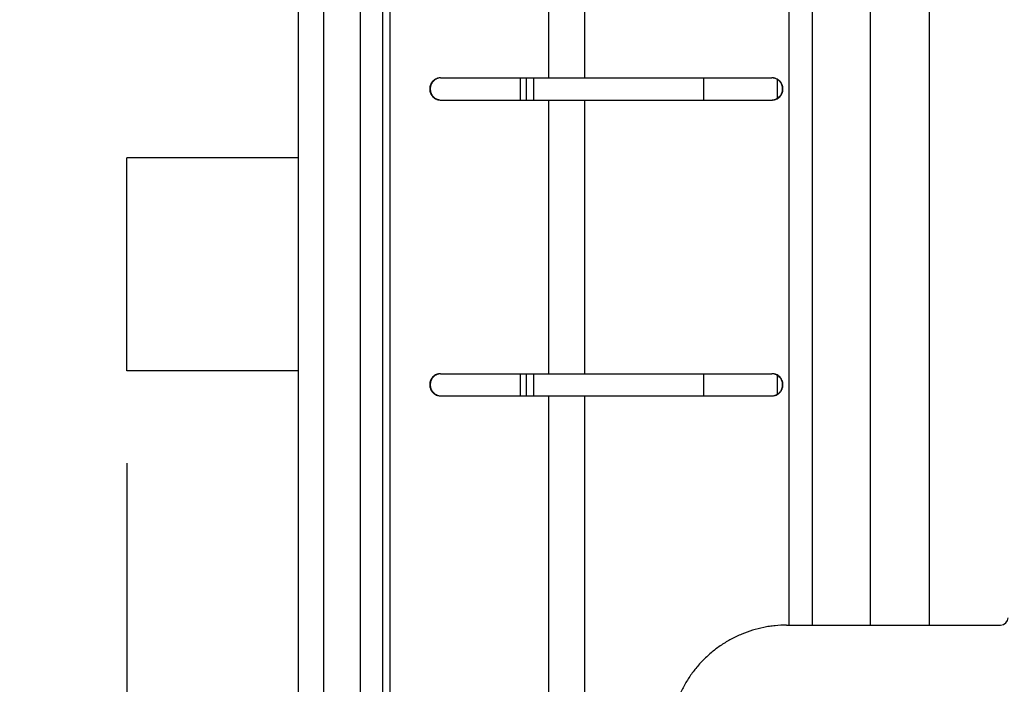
# Model space of a CAD drawing. Header units: inches. Extents: x 0.2 to 16.8, y 0.2 to 10.8.
# Tile 16 of 36: x 7.742 to 8.408, y 3.88 to 4.329. Entities that reach past the tile are written whole.
import ezdxf

# ---------------------------------------------------------------- set-up
doc = ezdxf.new("R2010")
doc.units = ezdxf.units.IN
doc.header["$LTSCALE"] = 0.935
doc.header["$MEASUREMENT"] = 0
doc.layers.get('0').update_dxf_attribs({"linetype": 'CONTINUOUS'})
doc.layers.add('DIMENSIONS', color=7, linetype='CONTINUOUS')
doc.styles.get("Standard").update_dxf_attribs({"font": 'txt', "width": 0.8})
doc.dimstyles.new('DIMSTYLE_1', dxfattribs={"dimtxt": 0.125, "dimasz": 0.18, "dimexe": 0.18, "dimexo": 0.0625, "dimgap": 0.09, "dimtad": 0, "dimtih": 1, "dimtoh": 1, "dimdec": 3, "dimzin": 4, "dimdsep": 46, "dimtxsty": 'STANDARD', "dimblk": '_FILLED', "dimblk1": '_FILLED', "dimblk2": '_FILLED', "dimcen": 0.09, "dimadec": 0, "dimazin": 0, "dimtp": 0.01, "dimtm": 0.01, "dimtfac": 1, "dimtdec": 3, "dimtofl": 0, "dimtmove": 0, "dimatfit": 3, "dimldrblk": '_FILLED', "dimfxl": 1, "dimtolj": 1, "dimtzin": 4, "dimarcsym": 0})
doc.dimstyles.new('DIMSTYLE_2', dxfattribs={"dimtxt": 0.125, "dimasz": 0.18, "dimexe": 0.18, "dimexo": 0.0625, "dimgap": 0.09, "dimtad": 0, "dimtih": 1, "dimtoh": 1, "dimdec": 3, "dimzin": 4, "dimdsep": 46, "dimtxsty": 'STANDARD', "dimblk": '_FILLED', "dimblk1": '_FILLED', "dimblk2": '_FILLED', "dimcen": 0.09, "dimadec": 0, "dimazin": 0, "dimtp": 0.01, "dimtm": 0.01, "dimtfac": 1, "dimtdec": 3, "dimtofl": 0, "dimtmove": 0, "dimatfit": 3, "dimldrblk": '_FILLED', "dimfxl": 1, "dimtolj": 1, "dimtzin": 4, "dimarcsym": 0})

# ---------------------------------------------------------------- blocks, each defined once
blk = doc.blocks.new('_FILLED')
at = {"color": 0, "linetype": 'BYBLOCK'}
blk.add_solid([(0, 0), (-1, 0.1736), (-1, -0.1736)], dxfattribs=at)
blk = doc.blocks.new('*D26')
at = {"layer": 'DIMENSIONS', "color": 2, "linetype": 'CONTINUOUS'}
for p, q in [((8.14542, 8.20485), (10.27494, 8.20485)), ((10.14994, 8.20485), (10.14994, 5.79635)), ((10.14994, 3.13785), (10.14994, 5.54635)), ((8.01042, 3.13785), (10.27494, 3.13785))]:
    blk.add_line(p, q, dxfattribs=at)
at = {"layer": 'DIMENSIONS', "color": 2, "linetype": 'CONTINUOUS', "xscale": 0.18, "yscale": 0.18, "zscale": 0.18}
for p, rotation in [((10.14994, 8.20485), 90), ((10.14994, 3.13785), 270)]:
    blk.add_blockref('_FILLED', p, dxfattribs=dict(at, rotation=rotation))
at = {"layer": 'DIMENSIONS', "color": 2, "linetype": 'CONTINUOUS', "insert": (10.14994, 5.73385), "char_height": 0.125, "width": 1.325, "attachment_point": 2, "line_spacing_factor": 0.9}
blk.add_mtext('5.067{\\Ftxt.shx;\\W1.000000;\\H0.125000; }[128.7]', dxfattribs=at)
blk = doc.blocks.new('*D27')
at = {"layer": 'DIMENSIONS', "color": 2, "linetype": 'CONTINUOUS'}
blk.add_line((7.81494, 4.02935), (7.81494, 2.71364), dxfattribs=at)
at = {"layer": 'DIMENSIONS', "color": 2, "linetype": 'CONTINUOUS', "insert": (7.75244, 2.65114), "char_height": 0.125, "width": 1.425, "attachment_point": 3, "rotation": 90, "line_spacing_factor": 0.9}
blk.add_mtext('2X .268{\\Ftxt.shx;\\W1.000000;\\H0.125000; }[6.81]', dxfattribs=at)

msp = doc.modelspace()

# ---------------------------------------------------------------- linework, layer by layer
at = {"color": 7, "linetype": 'CONTINUOUS'}
for p, q in [((7.94792, 8.20485), (7.94792, 3.13785)), ((7.93092, 3.14785), (7.93092, 8.19485)), ((7.98764, 7.67285), (7.98764, 3.67485)), ((7.97292, 3.67385), (7.97292, 7.66885)), ((8.02707, 4.28985), (8.25113, 4.28985)), ((8.08492, 4.28985), (8.08492, 4.27485)), ((8.08994, 4.28985), (8.08994, 4.27485)), ((8.20494, 4.28985), (8.20494, 4.27485)), ((8.25494, 4.2761), (8.25494, 4.28861)), ((8.02707, 4.27485), (8.25113, 4.27485)), ((7.93092, 4.23585), (7.81494, 4.23585)), ((7.81494, 4.09185), (7.81494, 4.23585)), ((7.93092, 4.09185), (7.81494, 4.09185)), ((8.02707, 4.08985), (8.25113, 4.08985)), ((8.08492, 4.08985), (8.08492, 4.07485)), ((8.08994, 4.08985), (8.08994, 4.07485)), ((8.20494, 4.08985), (8.20494, 4.07485)), ((8.25494, 4.0761), (8.25494, 4.08861)), ((8.02707, 4.07485), (8.25113, 4.07485)), ((8.26105, 3.91985), (8.4058, 3.91985))]:
    msp.add_line(p, q, dxfattribs=at)
at = {"color": 9, "linetype": 'CONTINUOUS'}
for p, q in [((7.9926, 7.67285), (7.9926, 3.67485)), ((8.2625, 7.43985), (8.2625, 3.91985)), ((8.27838, 7.43985), (8.27838, 3.91985)), ((8.31777, 3.91985), (8.31777, 7.43985)), ((8.35777, 3.91985), (8.35777, 7.43985)), ((8.1001, 4.47485), (8.1001, 4.28985)), ((8.12434, 4.47485), (8.12434, 4.28985)), ((8.08092, 4.28985), (8.08092, 4.27485)), ((8.1001, 4.27485), (8.1001, 4.08985)), ((8.12434, 4.27485), (8.12434, 4.08985)), ((8.08092, 4.08985), (8.08092, 4.07485)), ((8.1001, 4.07485), (8.1001, 3.67655)), ((8.12434, 4.07485), (8.12434, 3.68422))]:
    msp.add_line(p, q, dxfattribs=at)
at = {"color": 7, "linetype": 'CONTINUOUS'}
msp.add_arc((8.4058, 3.92485), 0.005, 270, 360, dxfattribs=at)
for points, knots in [([(8.02707, 4.28985), (8.02682, 4.28985), (8.02634, 4.28983), (8.02562, 4.28972), (8.02492, 4.28954), (8.02401, 4.28921), (8.02293, 4.28863), (8.022, 4.28785), (8.02135, 4.28712), (8.02091, 4.28653), (8.02054, 4.2859), (8.02013, 4.28501), (8.01978, 4.28383), (8.01963, 4.28235), (8.01978, 4.28088), (8.02013, 4.2797), (8.02054, 4.27881), (8.02091, 4.27818), (8.02135, 4.27759), (8.022, 4.27686), (8.02293, 4.27608), (8.02401, 4.2755), (8.02492, 4.27517), (8.02562, 4.27499), (8.02634, 4.27488), (8.02682, 4.27485), (8.02707, 4.27485)], [0, 0, 0, 0, 0.031022, 0.062071, 0.093128, 0.12421, 0.186407, 0.248777, 0.28007, 0.311408, 0.34279, 0.374211, 0.43707, 0.5, 0.56293, 0.625789, 0.65721, 0.688592, 0.71993, 0.751223, 0.813593, 0.87579, 0.906872, 0.937929, 0.968978, 1, 1, 1, 1]), ([(8.0262, 4.28975), (8.02577, 4.28968), (8.02514, 4.28951), (8.02434, 4.28918), (8.02357, 4.28878), (8.02267, 4.28816), (8.0219, 4.28738), (8.02137, 4.28669), (8.02102, 4.28613), (8.02072, 4.28555), (8.02039, 4.28474), (8.0201, 4.28367), (8.01999, 4.28235), (8.0201, 4.28104), (8.02039, 4.27997), (8.02072, 4.27916), (8.02102, 4.27858), (8.02137, 4.27802), (8.0219, 4.27733), (8.02267, 4.27655), (8.02357, 4.27593), (8.02434, 4.27552), (8.02514, 4.27519), (8.02577, 4.27503), (8.0262, 4.27496)], [0, 0, 0, 0, 0.062004, 0.093073, 0.124174, 0.186428, 0.248846, 0.280147, 0.311487, 0.342865, 0.374274, 0.437108, 0.5, 0.562892, 0.625726, 0.657135, 0.688513, 0.719853, 0.751154, 0.813572, 0.875826, 0.906927, 0.937996, 1, 1, 1, 1]), ([(8.25113, 4.27486), (8.25137, 4.27487), (8.25184, 4.27491), (8.25255, 4.27503), (8.25324, 4.27523), (8.25413, 4.27557), (8.25517, 4.27617), (8.25609, 4.27695), (8.25672, 4.27767), (8.25714, 4.27826), (8.2575, 4.27888), (8.2579, 4.27975), (8.25824, 4.28091), (8.25838, 4.28235), (8.25824, 4.2838), (8.2579, 4.28495), (8.2575, 4.28583), (8.25714, 4.28645), (8.25672, 4.28704), (8.25609, 4.28776), (8.25517, 4.28854), (8.25413, 4.28914), (8.25324, 4.28948), (8.25255, 4.28968), (8.25184, 4.2898), (8.25137, 4.28984), (8.25113, 4.28985)], [0, 0, 0, 0, 0.031153, 0.062316, 0.093478, 0.124656, 0.186993, 0.249414, 0.280694, 0.311996, 0.343319, 0.37466, 0.437313, 0.5, 0.562687, 0.62534, 0.656681, 0.688004, 0.719306, 0.750586, 0.813007, 0.875344, 0.906522, 0.937684, 0.968847, 1, 1, 1, 1]), ([(8.25113, 4.27485), (8.25137, 4.27485), (8.25186, 4.27488), (8.25258, 4.27499), (8.25329, 4.27517), (8.25421, 4.2755), (8.25529, 4.27608), (8.25624, 4.27686), (8.25689, 4.27759), (8.25733, 4.27818), (8.25771, 4.27881), (8.25812, 4.2797), (8.25848, 4.28088), (8.25862, 4.28235), (8.25848, 4.28383), (8.25812, 4.28501), (8.25771, 4.2859), (8.25733, 4.28653), (8.25689, 4.28712), (8.25624, 4.28785), (8.25529, 4.28863), (8.25421, 4.28921), (8.25329, 4.28954), (8.25258, 4.28972), (8.25186, 4.28983), (8.25137, 4.28985), (8.25113, 4.28985)], [0, 0, 0, 0, 0.031144, 0.062311, 0.093476, 0.124652, 0.186985, 0.249402, 0.280683, 0.311985, 0.343309, 0.374653, 0.437309, 0.5, 0.562691, 0.625347, 0.656691, 0.688015, 0.719317, 0.750598, 0.813015, 0.875348, 0.906524, 0.937689, 0.968856, 1, 1, 1, 1]), ([(8.02707, 4.08985), (8.02682, 4.08985), (8.02634, 4.08983), (8.02562, 4.08972), (8.02492, 4.08954), (8.02401, 4.08921), (8.02293, 4.08863), (8.022, 4.08785), (8.02135, 4.08712), (8.02091, 4.08653), (8.02054, 4.0859), (8.02013, 4.08501), (8.01978, 4.08383), (8.01963, 4.08235), (8.01978, 4.08088), (8.02013, 4.0797), (8.02054, 4.07881), (8.02091, 4.07818), (8.02135, 4.07759), (8.022, 4.07686), (8.02293, 4.07608), (8.02401, 4.0755), (8.02492, 4.07517), (8.02562, 4.07499), (8.02634, 4.07488), (8.02682, 4.07485), (8.02707, 4.07485)], [0, 0, 0, 0, 0.031022, 0.062071, 0.093128, 0.12421, 0.186407, 0.248777, 0.28007, 0.311408, 0.34279, 0.374211, 0.43707, 0.5, 0.56293, 0.625789, 0.65721, 0.688592, 0.71993, 0.751223, 0.813593, 0.87579, 0.906872, 0.937929, 0.968978, 1, 1, 1, 1]), ([(8.0262, 4.08975), (8.02577, 4.08968), (8.02514, 4.08951), (8.02434, 4.08918), (8.02357, 4.08878), (8.02267, 4.08816), (8.0219, 4.08738), (8.02137, 4.08669), (8.02102, 4.08613), (8.02072, 4.08555), (8.02039, 4.08474), (8.0201, 4.08367), (8.01999, 4.08235), (8.0201, 4.08104), (8.02039, 4.07997), (8.02072, 4.07916), (8.02102, 4.07858), (8.02137, 4.07802), (8.0219, 4.07733), (8.02267, 4.07655), (8.02357, 4.07593), (8.02434, 4.07552), (8.02514, 4.07519), (8.02577, 4.07503), (8.0262, 4.07496)], [0, 0, 0, 0, 0.062004, 0.093073, 0.124174, 0.186428, 0.248846, 0.280147, 0.311487, 0.342865, 0.374274, 0.437108, 0.5, 0.562892, 0.625726, 0.657135, 0.688513, 0.719853, 0.751154, 0.813572, 0.875826, 0.906927, 0.937996, 1, 1, 1, 1]), ([(8.25113, 4.07486), (8.25137, 4.07487), (8.25184, 4.07491), (8.25255, 4.07503), (8.25324, 4.07523), (8.25413, 4.07557), (8.25517, 4.07617), (8.25609, 4.07695), (8.25672, 4.07767), (8.25714, 4.07826), (8.2575, 4.07888), (8.2579, 4.07975), (8.25824, 4.08091), (8.25838, 4.08235), (8.25824, 4.0838), (8.2579, 4.08495), (8.2575, 4.08583), (8.25714, 4.08645), (8.25672, 4.08704), (8.25609, 4.08776), (8.25517, 4.08854), (8.25413, 4.08914), (8.25324, 4.08948), (8.25255, 4.08968), (8.25184, 4.0898), (8.25137, 4.08984), (8.25113, 4.08985)], [0, 0, 0, 0, 0.031153, 0.062316, 0.093478, 0.124656, 0.186993, 0.249414, 0.280694, 0.311996, 0.343319, 0.37466, 0.437313, 0.5, 0.562687, 0.62534, 0.656681, 0.688004, 0.719306, 0.750586, 0.813007, 0.875344, 0.906522, 0.937684, 0.968847, 1, 1, 1, 1]), ([(8.25113, 4.07485), (8.25137, 4.07485), (8.25186, 4.07488), (8.25258, 4.07499), (8.25329, 4.07517), (8.25421, 4.0755), (8.25529, 4.07608), (8.25624, 4.07686), (8.25689, 4.07759), (8.25733, 4.07818), (8.25771, 4.07881), (8.25812, 4.0797), (8.25848, 4.08088), (8.25862, 4.08235), (8.25848, 4.08383), (8.25812, 4.08501), (8.25771, 4.0859), (8.25733, 4.08653), (8.25689, 4.08712), (8.25624, 4.08785), (8.25529, 4.08863), (8.25421, 4.08921), (8.25329, 4.08954), (8.25258, 4.08972), (8.25186, 4.08983), (8.25137, 4.08985), (8.25113, 4.08985)], [0, 0, 0, 0, 0.031144, 0.062311, 0.093476, 0.124652, 0.186985, 0.249402, 0.280683, 0.311985, 0.343309, 0.374653, 0.437309, 0.5, 0.562691, 0.625347, 0.656691, 0.688015, 0.719317, 0.750598, 0.813015, 0.875348, 0.906524, 0.937689, 0.968856, 1, 1, 1, 1]), ([(8.26105, 3.91985), (8.25846, 3.91985), (8.25456, 3.91966), (8.2494, 3.91902), (8.24428, 3.91813), (8.23797, 3.91653), (8.23184, 3.91432), (8.22709, 3.9122), (8.22361, 3.91044), (8.22022, 3.9085), (8.21582, 3.9057), (8.2106, 3.90179), (8.20482, 3.89651), (8.19957, 3.89069), (8.1957, 3.88542), (8.19292, 3.881), (8.191, 3.87758), (8.18925, 3.87407), (8.18714, 3.86928), (8.18495, 3.86311), (8.18337, 3.85676), (8.18248, 3.8516), (8.18184, 3.8464), (8.18165, 3.84247), (8.18165, 3.83985)], [0, 0, 0, 0, 0.06226, 0.093403, 0.124548, 0.186835, 0.249147, 0.280324, 0.311511, 0.342706, 0.373912, 0.436338, 0.498808, 0.561324, 0.623885, 0.655191, 0.686507, 0.717832, 0.749167, 0.811841, 0.87454, 0.905905, 0.937274, 1, 1, 1, 1])]:
    msp.add_open_spline(points, degree=3, knots=knots, dxfattribs=at)

# ---------------------------------------------------------------- dimensions: what is measured, and where the dimension line sits
at = {"layer": 'DIMENSIONS', "color": 2, "linetype": 'CONTINUOUS'}
dim = msp.add_linear_dim(base=(10.14994, 3.13785), p1=(8.14542, 8.20485), p2=(8.01042, 3.13785), angle=270, dimstyle='DIMSTYLE_2', dxfattribs=at)
dim.commit()
dim.dimension.update_dxf_attribs({"geometry": '*D26', "text_midpoint": (9.99994, 5.67135), "dimtype": 160})
dim = msp.add_ordinate_dim(feature_location=(7.81494, 4.02935), offset=(0, -1.31572), dtype=1, origin=(8.08292, 4.09185), text='2X <>', dimstyle='DIMSTYLE_1', dxfattribs=at)
dim.commit()
dim.dimension.update_dxf_attribs({"geometry": '*D27', "text_midpoint": (7.92696, 1.75984)})

doc.saveas('drawing.dxf')
